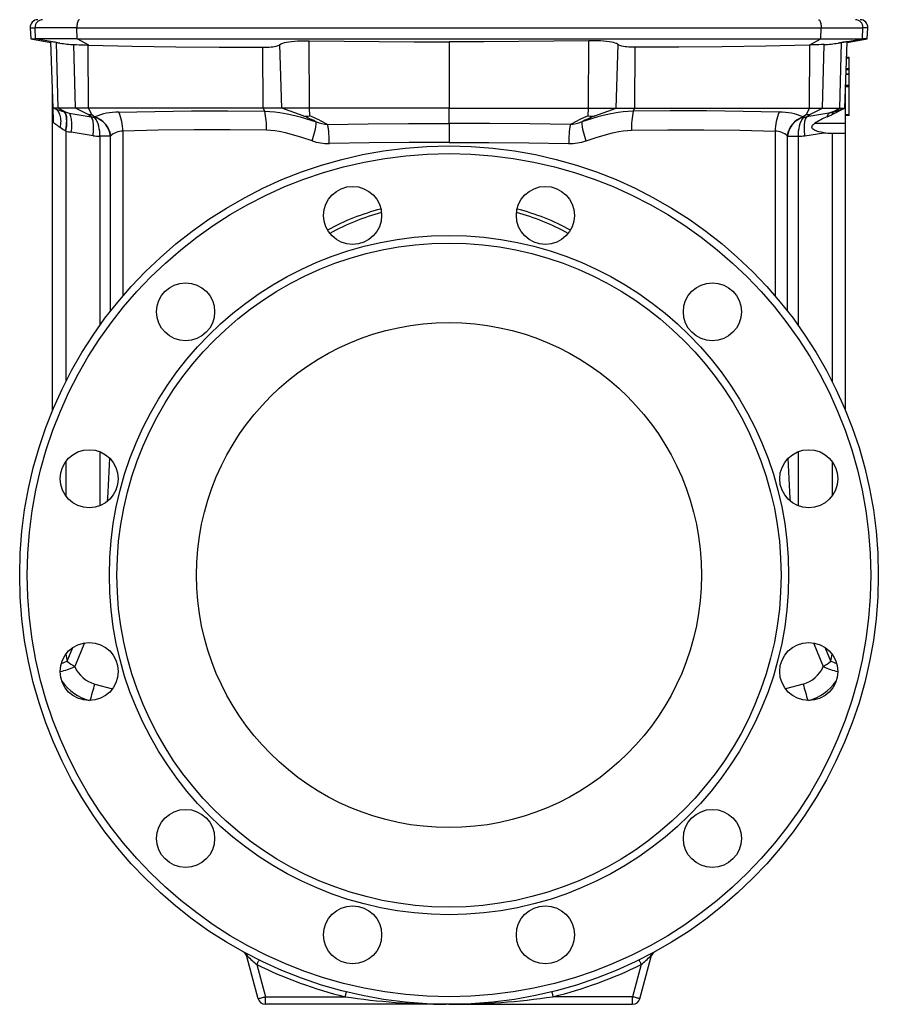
# Model space of a CAD drawing. Extents: x -134 to 794, y -63 to 1597.
# Tile 3 of 5: x 454 to 794, y 509 to 899. Entities that reach past the tile are written whole.
import ezdxf

# ---------------------------------------------------------------- set-up
doc = ezdxf.new("R2010")
doc.units = 0
doc.layers.get('0').update_dxf_attribs({"linetype": 'CONTINUOUS'})

msp = doc.modelspace()

# ---------------------------------------------------------------- linework, layer by layer
at = {"color": 7, "linetype": 'CONTINUOUS'}
for p, q in [((458.3, 895.78), (458.54, 891.37)), ((458.3, 895.78), (460.21, 895.78)), ((476.79, 895.78), (460.21, 895.78)), ((460.44, 891.37), (460.21, 895.78)), ((476.79, 895.78), (771.49, 895.78)), ((476.87, 891.37), (476.79, 895.78)), ((771.41, 891.37), (771.49, 895.78)), ((771.49, 895.78), (788.07, 895.78)), ((787.84, 891.37), (788.07, 895.78)), ((789.97, 895.78), (788.07, 895.78)), ((789.74, 891.37), (789.97, 895.78)), ((458.54, 891.37), (466.45, 889.97)), ((458.54, 891.37), (460.44, 891.37)), ((476.87, 891.37), (460.44, 891.37)), ((470.08, 889.66), (460.44, 891.37)), ((467.36, 863.94), (466.44, 890.19)), ((468.71, 889.88), (470.08, 889.66)), ((469.35, 863.94), (468.71, 889.88)), ((476.87, 891.37), (771.41, 891.37)), ((481.48, 888.89), (476.87, 891.37)), ((568.84, 863.94), (568.82, 890.58)), ((624.14, 890.22), (624.14, 863.94)), ((679.43, 863.94), (679.46, 890.58)), ((766.8, 888.89), (771.41, 891.37)), ((771.41, 891.37), (787.84, 891.37)), ((778.2, 889.66), (787.84, 891.37)), ((779.57, 889.88), (778.2, 889.66)), ((778.93, 863.94), (779.57, 889.88)), ((780.92, 863.94), (781.83, 890.19)), ((781.83, 889.97), (789.74, 891.37)), ((789.74, 891.37), (787.84, 891.37)), ((476.23, 863.94), (475.6, 889.08)), ((481.2, 888.89), (481.48, 888.89)), ((481.36, 863.94), (481.2, 888.89)), ((550.54, 863.94), (550.39, 888.02)), ((557.98, 863.94), (557.12, 889.05)), ((690.3, 863.94), (691.16, 889.05)), ((697.74, 863.94), (697.89, 888.02)), ((767.08, 888.89), (766.8, 888.89)), ((766.92, 863.94), (767.08, 888.89)), ((772.05, 863.94), (772.67, 889.08)), ((782.64, 883.74), (781.61, 883.74)), ((782.64, 883.98), (781.62, 883.98)), ((782.64, 883.74), (782.64, 883.98)), ((782.64, 879.42), (782.64, 883.74)), ((782.64, 879.03), (781.44, 879.03)), ((782.64, 879.18), (781.45, 879.18)), ((782.64, 879.42), (781.46, 879.42)), ((782.64, 879.18), (782.64, 879.42)), ((782.64, 879.03), (782.64, 879.18)), ((782.64, 877.41), (782.64, 879.03)), ((782.64, 877.17), (781.38, 877.17)), ((782.64, 877.41), (781.39, 877.41)), ((782.64, 877.17), (782.64, 877.41)), ((782.64, 872.85), (782.64, 877.17)), ((467.14, 744.14), (467.14, 870.3)), ((781.14, 857.94), (781.14, 870.3)), ((782.64, 872.28), (781.21, 872.28)), ((782.64, 872.61), (781.22, 872.61)), ((782.64, 872.85), (781.23, 872.85)), ((782.64, 872.61), (782.64, 872.85)), ((782.64, 872.28), (782.64, 872.61)), ((782.64, 861.27), (782.64, 872.28)), ((469.35, 863.94), (467.36, 863.94)), ((468.01, 863.7), (467.36, 863.94)), ((468.01, 863.7), (468.06, 863.69)), ((468.05, 863.66), (468.01, 863.68)), ((476.23, 863.94), (469.35, 863.94)), ((472.2, 862.47), (469.35, 863.94)), ((471.78, 862.44), (471.92, 862.4)), ((472.2, 862.47), (473.76, 861.9)), ((473.76, 861.9), (482.39, 860.49)), ((481.36, 863.94), (476.23, 863.94)), ((481.2, 861.38), (476.23, 863.94)), ((550.54, 863.94), (481.36, 863.94)), ((482.64, 861.38), (481.36, 863.94)), ((557.98, 863.94), (550.54, 863.94)), ((551.17, 862.68), (550.54, 863.94)), ((568.84, 863.94), (557.98, 863.94)), ((566.43, 860.83), (557.98, 863.94)), ((624.14, 863.94), (568.84, 863.94)), ((569.07, 860.83), (568.84, 863.94)), ((624.14, 863.94), (679.43, 863.94)), ((624.14, 857.77), (624.14, 863.94)), ((679.21, 860.83), (679.43, 863.94)), ((679.43, 863.94), (690.3, 863.94)), ((681.85, 860.83), (690.3, 863.94)), ((690.3, 863.94), (697.74, 863.94)), ((697.11, 862.68), (697.74, 863.94)), ((697.74, 863.94), (766.92, 863.94)), ((765.64, 861.38), (766.92, 863.94)), ((774.52, 861.9), (765.89, 860.49)), ((766.92, 863.94), (772.05, 863.94)), ((767.07, 861.38), (772.05, 863.94)), ((772.05, 863.94), (778.93, 863.94)), ((776.07, 862.47), (774.52, 861.9)), ((776.07, 862.47), (778.93, 863.94)), ((776.49, 862.44), (776.36, 862.4)), ((778.93, 863.94), (780.92, 863.94)), ((779.46, 863.25), (780.92, 863.92)), ((780.27, 863.7), (780.92, 863.94)), ((482.39, 860.49), (481.2, 861.38)), ((482.64, 861.38), (483.89, 860.44)), ((483.83, 860.33), (483.89, 860.44)), ((765.64, 861.38), (764.39, 860.44)), ((764.45, 860.33), (764.39, 860.44)), ((765.89, 860.49), (767.07, 861.38)), ((773.83, 860.48), (775.73, 861.31)), ((775.73, 861.31), (775.86, 861.37)), ((782.64, 861.27), (781.14, 861.27)), ((782.64, 860.94), (781.14, 860.94)), ((782.64, 860.94), (782.64, 861.27)), ((472.4, 854.82), (472.27, 854.88)), ((472.4, 854.82), (472.4, 755.59)), ((483.19, 852.97), (474.56, 854.39)), ((494.92, 854.8), (494.92, 789.4)), ((624.14, 857.77), (624.14, 850.25)), ((753.36, 854.8), (753.36, 789.4)), ((765.08, 852.97), (772.52, 854.19)), ((769.07, 857.94), (781.14, 857.94)), ((781.14, 853.94), (781.14, 857.94)), ((490.05, 852.8), (485.88, 852.8)), ((485.88, 852.8), (485.88, 777.85)), ((490.17, 852.93), (490.05, 852.8)), ((490.05, 783.44), (490.05, 852.8)), ((758.1, 852.93), (758.23, 852.8)), ((758.23, 783.44), (758.23, 852.8)), ((758.23, 852.8), (762.4, 852.8)), ((762.4, 852.8), (762.4, 777.85)), ((775.88, 853.94), (776.3, 853.94)), ((775.88, 853.94), (775.88, 755.59)), ((776.3, 853.94), (781.14, 853.94)), ((781.14, 744.14), (781.14, 853.94)), ((485.88, 727.82), (485.88, 706.41)), ((762.4, 727.82), (762.4, 706.41)), ((472.4, 723.93), (472.4, 710.3)), ((775.88, 723.93), (775.88, 710.3)), ((479.76, 652.11), (475.95, 642.7)), ((768.51, 652.11), (772.33, 642.7)), ((472.99, 644.79), (475.22, 650.28)), ((775.29, 644.79), (773.06, 650.28)), ((483.89, 635.79), (490.9, 633.91)), ((764.38, 635.79), (757.38, 633.91)), ((548.54, 511.16), (544.05, 527.92)), ((699.73, 511.16), (704.22, 527.92)), ((548.02, 524.7), (551.44, 511.94)), ((700.26, 524.7), (696.84, 511.94)), ((551.44, 511.94), (582.97, 511.94)), ((551.44, 508.94), (551.44, 511.94)), ((696.84, 511.94), (665.31, 511.94)), ((696.84, 508.94), (696.84, 511.94)), ((624.14, 508.94), (551.44, 508.94)), ((624.14, 508.94), (696.84, 508.94))]:
    msp.add_line(p, q, dxfattribs=at)
for points in [[(477.77, 898.94), (477.63, 898.91), (477.49, 898.81), (477.35, 898.65), (477.23, 898.43), (477.11, 898.16), (477.01, 897.84), (476.93, 897.48), (476.87, 897.08), (476.82, 896.66), (476.8, 896.22), (476.79, 895.78)], [(770.5, 898.94), (770.65, 898.91), (770.79, 898.81), (770.92, 898.65), (771.05, 898.43), (771.16, 898.16), (771.26, 897.84), (771.35, 897.48), (771.41, 897.08), (771.46, 896.66), (771.48, 896.22), (771.49, 895.78)], [(557.12, 889.05), (557.37, 889.27), (557.78, 889.48), (558.31, 889.67), (559, 889.86), (559.83, 890.04), (560.77, 890.19), (561.82, 890.32), (562.96, 890.42), (564.18, 890.5), (565.44, 890.56), (566.76, 890.59), (568.1, 890.59), (568.82, 890.58)], [(568.82, 890.58), (582.65, 890.38), (596.48, 890.25), (610.31, 890.2), (624.14, 890.22)], [(679.46, 890.58), (665.63, 890.38), (651.8, 890.25), (637.97, 890.2), (624.14, 890.22)], [(691.16, 889.05), (690.9, 889.27), (690.5, 889.48), (689.97, 889.67), (689.27, 889.86), (688.45, 890.04), (687.5, 890.19), (686.46, 890.32), (685.32, 890.42), (684.1, 890.5), (682.83, 890.56), (681.52, 890.59), (680.18, 890.59), (679.46, 890.58)], [(475.6, 889.08), (476.58, 889.05), (477.68, 889.01), (478.49, 888.98), (479.35, 888.95), (480.26, 888.92), (481.2, 888.89)], [(481.48, 888.89), (498.7, 888.48), (515.93, 888.2), (533.16, 888.05), (550.39, 888.02)], [(550.39, 888.02), (551.26, 888.03), (552.11, 888.06), (552.92, 888.1), (553.7, 888.16), (554.42, 888.24), (555.07, 888.34), (555.65, 888.45), (556.14, 888.57), (556.55, 888.7), (556.9, 888.87), (557.12, 889.05)], [(697.89, 888.02), (697.02, 888.03), (696.17, 888.06), (695.36, 888.1), (694.58, 888.16), (693.86, 888.24), (693.21, 888.34), (692.63, 888.45), (692.13, 888.57), (691.73, 888.7), (691.38, 888.87), (691.16, 889.05)], [(766.8, 888.89), (749.57, 888.48), (732.35, 888.2), (715.12, 888.05), (697.89, 888.02)], [(772.67, 889.08), (771.7, 889.05), (770.6, 889.01), (769.78, 888.98), (768.93, 888.95), (768.02, 888.92), (767.08, 888.89)], [(467.56, 858.11), (467.55, 858.56), (467.53, 859), (467.52, 859.42), (467.51, 859.82), (467.48, 860.47), (467.46, 861.05), (467.44, 861.74), (467.42, 862.32), (467.4, 862.82), (467.39, 863.25), (467.37, 863.59), (467.37, 863.81), (467.36, 863.91), (467.36, 863.94)], [(470.2, 856.19), (470.33, 856.84), (470.43, 857.49), (470.48, 858.12), (470.5, 858.75), (470.48, 859.35), (470.42, 859.94), (470.33, 860.49), (470.2, 861.02), (470.03, 861.51), (469.83, 861.96), (469.6, 862.37), (469.33, 862.73), (469.04, 863.05), (468.72, 863.32), (468.37, 863.54), (468.01, 863.7)], [(471.78, 862.42), (471.77, 862.43), (471.78, 862.44), (471.78, 862.44)], [(471.78, 862.44), (472.19, 862.47), (472.2, 862.47)], [(472.27, 854.88), (472.29, 854.99), (472.5, 856.13), (472.65, 857.24), (472.72, 858.06), (472.74, 858.84), (472.73, 859.56), (472.67, 860.23), (472.56, 860.83), (472.42, 861.36), (472.24, 861.8), (472.03, 862.16), (471.78, 862.42)], [(472.4, 854.82), (472.54, 855.51), (472.65, 856.19), (472.74, 856.87), (472.8, 857.53), (472.84, 858.16), (472.86, 858.77), (472.85, 859.35), (472.81, 859.9), (472.75, 860.4), (472.67, 860.86), (472.56, 861.28), (472.43, 861.64), (472.28, 861.95), (472.11, 862.2), (471.92, 862.4)], [(474.56, 854.39), (474.65, 855.09), (474.72, 855.8), (474.76, 856.49), (474.79, 857.16), (474.78, 857.81), (474.76, 858.44), (474.71, 859.03), (474.64, 859.58), (474.54, 860.1), (474.42, 860.56), (474.29, 860.98), (474.13, 861.34), (473.95, 861.65), (473.76, 861.9)], [(493.38, 862.31), (507.69, 862.64), (522.11, 862.81), (536.6, 862.82), (551.17, 862.68)], [(551.17, 862.68), (553.17, 862.61), (555.15, 862.45), (557.12, 862.2), (560.09, 861.66), (563.04, 860.98), (565.19, 860.41), (567.33, 859.8), (571.6, 858.47)], [(697.11, 862.68), (695.11, 862.61), (693.12, 862.45), (691.16, 862.2), (688.18, 861.66), (685.24, 860.98), (683.09, 860.41), (680.95, 859.8), (676.68, 858.47)], [(754.9, 862.31), (740.58, 862.64), (726.17, 862.81), (711.68, 862.82), (697.11, 862.68)], [(775.86, 861.37), (777.66, 862.3), (779.46, 863.25)], [(776.49, 862.44), (776.09, 862.47), (776.07, 862.47)], [(776.5, 862.42), (776.51, 862.43), (776.5, 862.44), (776.49, 862.44)], [(470.2, 856.19), (469.7, 856.55), (469.24, 856.89), (468.81, 857.2), (468.43, 857.48), (468.09, 857.72), (467.8, 857.93), (467.56, 858.11)], [(483.19, 852.97), (483.29, 853.68), (483.35, 854.38), (483.4, 855.07), (483.42, 855.75), (483.42, 856.4), (483.39, 857.02), (483.34, 857.62), (483.27, 858.17), (483.18, 858.68), (483.06, 859.15), (482.92, 859.57), (482.76, 859.93), (482.59, 860.24), (482.39, 860.49)], [(765.08, 852.97), (764.99, 853.68), (764.92, 854.38), (764.88, 855.07), (764.86, 855.75), (764.86, 856.4), (764.89, 857.02), (764.93, 857.62), (765.01, 858.17), (765.1, 858.68), (765.22, 859.15), (765.36, 859.57), (765.52, 859.93), (765.69, 860.24), (765.89, 860.49)], [(472.27, 854.88), (471.19, 855.51), (470.2, 856.19)], [(551.81, 855.17), (537.47, 855.3), (523.2, 855.29), (509.01, 855.12), (494.92, 854.8)], [(569.89, 850.95), (565.86, 852.26), (561.79, 853.46), (559.35, 854.1), (556.88, 854.63), (555.2, 854.9), (553.51, 855.08), (551.81, 855.17)], [(576.08, 857.41), (592.07, 857.71), (608.1, 857.83), (624.14, 857.77)], [(672.2, 857.41), (656.2, 857.71), (640.18, 857.83), (624.14, 857.77)], [(678.39, 850.95), (682.42, 852.26), (686.49, 853.46), (688.93, 854.1), (691.4, 854.63), (693.08, 854.9), (694.77, 855.08), (696.47, 855.17)], [(696.47, 855.17), (710.81, 855.3), (725.08, 855.29), (739.27, 855.12), (753.36, 854.8)], [(772.52, 854.19), (771.57, 854.33), (770.64, 854.52), (769.74, 854.79), (768.89, 855.15), (768.49, 855.39), (768.14, 855.7), (767.94, 856), (767.86, 856.36), (767.92, 856.7), (768.14, 857.1), (768.41, 857.41), (768.73, 857.69), (769.07, 857.94)], [(624.14, 850.25), (608.32, 850.31), (592.52, 850.19), (576.76, 849.89)], [(624.14, 850.25), (639.95, 850.31), (655.75, 850.19), (671.52, 849.89)], [(488.96, 708.23), (489.04, 709.48), (489.18, 711.99), (489.32, 714.56), (489.45, 717.19), (489.58, 719.87), (489.7, 722.62), (489.82, 725.23)], [(759.32, 708.23), (759.24, 709.48), (759.1, 711.99), (758.96, 714.56), (758.83, 717.19), (758.7, 719.87), (758.57, 722.62), (758.46, 725.23)], [(544.05, 527.92), (544.06, 527.92), (544.07, 527.92), (544.09, 527.93), (544.12, 527.93), (544.16, 527.94), (544.2, 527.96), (544.26, 527.97), (544.32, 527.99)], [(704.22, 527.92), (704.22, 527.92), (704.21, 527.92), (704.19, 527.93), (704.16, 527.93), (704.12, 527.94), (704.08, 527.96), (704.02, 527.97), (703.96, 527.99)], [(548.91, 526.49), (548.89, 526.46), (548.85, 526.38), (548.79, 526.25), (548.7, 526.07), (548.59, 525.85), (548.46, 525.59), (548.32, 525.31), (548.18, 525.01), (548.02, 524.7)], [(699.37, 526.49), (699.38, 526.46), (699.42, 526.38), (699.49, 526.25), (699.58, 526.07), (699.69, 525.85), (699.81, 525.59), (699.95, 525.31), (700.1, 525.01), (700.26, 524.7)], [(548.54, 511.16), (548.57, 511.17), (548.66, 511.19), (548.81, 511.23), (549, 511.29), (549.25, 511.35), (549.54, 511.43), (549.87, 511.52), (550.24, 511.62), (550.62, 511.72), (551.03, 511.83), (551.44, 511.94)], [(583.45, 513.88), (583.44, 513.85), (583.42, 513.76), (583.38, 513.62), (583.34, 513.43), (583.28, 513.19), (583.21, 512.91), (583.13, 512.6), (583.05, 512.28), (582.97, 511.94)], [(664.83, 513.88), (664.84, 513.85), (664.86, 513.76), (664.89, 513.62), (664.94, 513.43), (665, 513.19), (665.07, 512.91), (665.15, 512.6), (665.23, 512.28), (665.31, 511.94)], [(699.73, 511.16), (699.71, 511.17), (699.62, 511.19), (699.47, 511.23), (699.27, 511.29), (699.03, 511.35), (698.73, 511.43), (698.4, 511.52), (698.04, 511.62), (697.65, 511.72), (697.25, 511.83), (696.84, 511.94)], [(624.14, 508.94), (624.06, 508.94), (623.57, 508.94)]]:
    msp.add_lwpolyline(points, dxfattribs=at)
for centre, radius in [((624.14, 678.94), 170), ((624.14, 678.94), 167), ((585.96, 821.41), 11.5), ((662.31, 821.41), 11.5), ((624.14, 678.94), 134.5), ((624.14, 678.94), 131.5), ((519.84, 783.24), 11.5), ((728.44, 783.24), 11.5), ((624.14, 678.94), 100), ((481.66, 717.11), 11.5), ((766.61, 717.11), 11.5), ((481.66, 640.76), 11.5), ((766.61, 640.76), 11.5), ((519.84, 574.64), 11.5), ((728.44, 574.64), 11.5), ((585.96, 536.46), 11.5), ((662.31, 536.46), 11.5)]:
    msp.add_circle(centre, radius, dxfattribs=at)
for centre, radius, start, end in [((461.3, 895.94), 3, 90, 183), ((463.2, 895.94), 2.99, 90.1601, 183.1136), ((785.08, 895.94), 2.99, 356.8864, 89.8399), ((786.98, 895.94), 3, 357, 90), ((463.66, 861.84), 28.49, 79.7919, 84.3851), ((477.47, 933.5), 44.46, 260.4242, 267.5901), ((770.8, 933.5), 44.46, 272.4099, 279.5758), ((784.62, 861.84), 28.49, 95.6149, 100.2081), ((505.98, 969.41), 112.31, 250.2665, 252.2717), ((484.7, 906.32), 45.75, 253.7758, 256.1629), ((493.15, 838.47), 23.85, 89.4604, 112.8535), ((478.85, 855.42), 16.08, 357.7725, 25.3872), ((525, 856.66), 26.85, 356.8095, 12.9623), ((723.28, 856.66), 26.85, 167.0377, 183.1905), ((769.43, 855.42), 16.08, 154.6128, 182.2275), ((755.13, 838.47), 23.85, 67.1465, 90.5396), ((777.23, 859.71), 3.49, 141.0561, 167.2458), ((763.58, 906.32), 45.75, 283.8371, 286.2242), ((777.94, 860.74), 2.29, 133.7715, 165.7606), ((777.96, 860.81), 2.17, 132.1646, 165.2913), ((742.19, 969.74), 112.67, 287.7312, 289.7566), ((781.27, 860.98), 2.9, 110.1266, 128.5231), ((481.92, 874.28), 12.92, 266.8138, 273.1862), ((483.89, 867.57), 7.24, 258.0918, 269.5228), ((481.19, 851.82), 8.91, 6.3081, 72.7893), ((473.25, 853.41), 12.64, 357.228, 33.2076), ((481.21, 851.82), 9.03, 7.0289, 72.7538), ((567.75, 868.86), 8.14, 260.6841, 279.3159), ((536.73, 788.91), 77.81, 63.3745, 67.5603), ((541.11, 794.68), 71.81, 60.8639, 67.0922), ((546.67, 860.19), 24.99, 338.31, 356.0549), ((577.73, 874.32), 17, 248.8603, 264.4156), ((707.16, 794.68), 71.81, 112.9078, 119.1361), ((670.54, 874.32), 17, 275.5844, 291.1397), ((711.55, 788.91), 77.81, 112.4397, 116.6255), ((701.61, 860.19), 24.99, 183.9451, 201.69), ((680.53, 868.86), 8.14, 260.6841, 279.3159), ((767.06, 851.82), 9.03, 107.2462, 172.9711), ((767.09, 851.82), 8.91, 107.2107, 173.6919), ((775.03, 853.41), 12.64, 146.7924, 182.772), ((764.39, 867.57), 7.24, 270.4772, 281.9082), ((766.36, 874.28), 12.92, 266.8138, 273.1862), ((784.88, 834.06), 28.64, 112.702, 123.5082), ((479.55, 884.78), 30.8, 256.5888, 260.6805), ((495, 847.63), 7.16, 90.6787, 132.3747), ((535.94, 850.01), 40.81, 359.8332, 10.4443), ((712.34, 850.01), 40.81, 169.5557, 180.1668), ((753.28, 847.63), 7.16, 47.6253, 89.3213), ((776.27, 882.44), 28.5, 262.4319, 269.208), ((485.41, 866.47), 13.68, 260.6724, 271.9441), ((576.38, 870.13), 20.25, 251.3184, 271.0678), ((671.9, 870.13), 20.25, 268.9322, 288.6816), ((762.87, 866.47), 13.68, 268.0559, 279.3276), ((619.21, 737.21), 89.48, 104.2497, 118.8401), ((629.07, 737.21), 89.48, 61.1599, 75.7503), ((619.28, 738.7), 86.62, 104.6225, 119.2522), ((629, 738.7), 86.62, 60.7478, 75.3775), ((484.4, 648.49), 12, 184.1557, 197.9545), ((763.87, 648.49), 12, 342.0455, 355.8443), ((488.78, 601.38), 46.19, 109.9878, 113.193), ((502.77, 683.82), 49.09, 232.6473, 236.8799), ((745.51, 683.82), 49.09, 303.1201, 307.3527), ((759.5, 601.38), 46.19, 66.807, 70.0122), ((460.84, 677.4), 37.85, 284.2625, 293.5264), ((487, 647.38), 12, 202.9434, 255), ((761.28, 647.38), 12, 285, 337.0566), ((787.44, 677.4), 37.85, 246.4736, 255.7375), ((487.14, 648.49), 20, 215.3464, 254.0351), ((370.68, 664.9), 116.89, 342.2539, 345.5799), ((877.59, 664.9), 116.89, 194.4201, 197.7461), ((761.14, 648.49), 20, 285.9649, 324.6536), ((541.16, 527.14), 3, 15, 61.3362), ((540.4, 525.94), 4.42, 27.646, 60.2562), ((542.71, 527.88), 1.61, 3.9321, 60.2044), ((645.91, 638.72), 150.27, 227.4652, 229.3545), ((602.37, 638.72), 150.27, 310.6455, 312.5348), ((707.87, 525.94), 4.42, 119.7438, 152.354), ((705.57, 527.88), 1.61, 119.7956, 176.0679), ((707.12, 527.14), 3, 118.6638, 165), ((624.14, 678.94), 172, 243.734, 256.1511), ((624.14, 678.94), 172, 283.8489, 296.266), ((551.44, 511.94), 3, 195, 270), ((623.78, 788.81), 279.87, 261.6155, 269.8431), ((624.28, 790.96), 282.02, 269.9707, 278.3646), ((696.84, 511.94), 3, 270, 345)]:
    msp.add_arc(centre, radius, start, end, dxfattribs=at)

doc.saveas('drawing.dxf')
